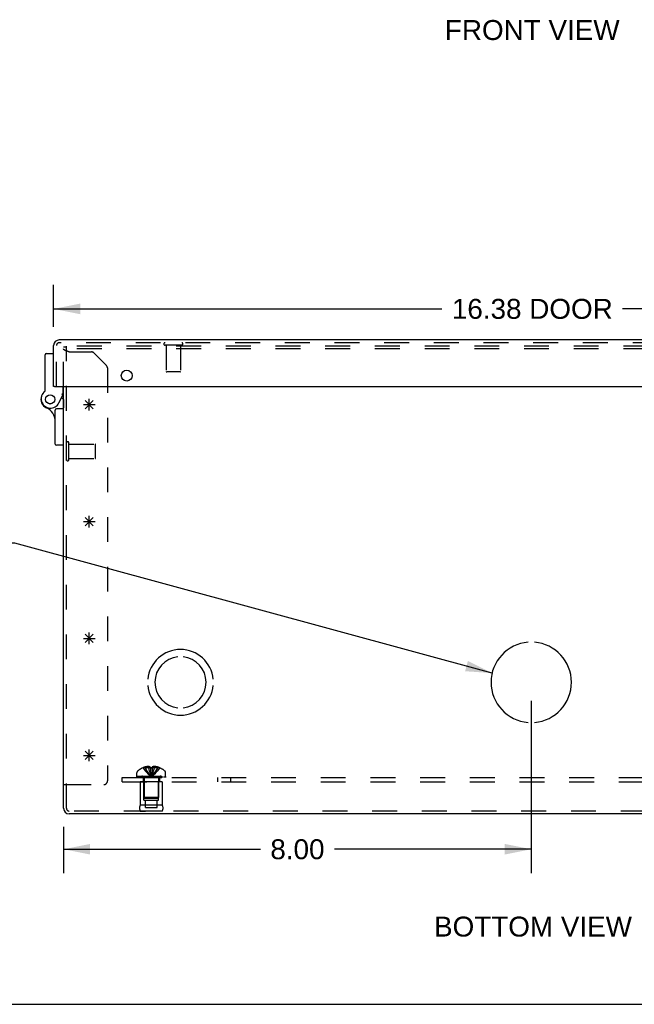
# Model space of a CAD drawing. Header units: inches. Extents: x 0 to 77.3, y 0 to 50.
# Tile 2 of 14: x 17.9 to 28.4, y 0 to 16.8. Entities that reach past the tile are written whole.
import ezdxf

# ---------------------------------------------------------------- set-up
doc = ezdxf.new("R2010")
doc.units = ezdxf.units.IN
doc.header["$LTSCALE"] = 4.25
doc.header["$MEASUREMENT"] = 0
doc.linetypes.add('HIDDEN', pattern=[0.2, 0.1, -0.1])
doc.layers.get('0').update_dxf_attribs({"linetype": 'CONTINUOUS'})
for name, color, linetype in [('DEFAULT_2', 8, 'HIDDEN'), ('DIMENSIONS', 7, 'CONTINUOUS'), ('DOOR_ASSEMBLY', 7, 'CONTINUOUS'), ('OPEN', 7, 'CONTINUOUS'), ('SPOTWELDS', 7, 'CONTINUOUS'), ('SUBPANEL', 7, 'CONTINUOUS')]:
    doc.layers.add(name, color=color, linetype=linetype)
doc.styles.get("Standard").update_dxf_attribs({"font": 'arial.ttf'})
doc.dimstyles.new('DIMSTYLE_1', dxfattribs={"dimtxt": 0.340909, "dimasz": 0.454545, "dimexe": 0.09, "dimexo": 0.07, "dimgap": 0.0375, "dimtad": 0, "dimtih": 1, "dimtoh": 1, "dimzin": 4, "dimdsep": 46, "dimtxsty": 'Standard', "dimblk": '_FILLED', "dimblk1": '_FILLED', "dimblk2": '_FILLED', "dimcen": 0.09, "dimadec": 3, "dimazin": 1, "dimtfac": 1, "dimtdec": 3, "dimtofl": 0, "dimtmove": 0, "dimatfit": 3, "dimldrblk": '_FILLED', "dimfxl": 0, "dimtolj": 1, "dimtzin": 4, "dimarcsym": 0})
doc.dimstyles.get("Standard").update_dxf_attribs({"dimtxt": 0.386364, "dimasz": 0.454545, "dimexe": 0.09, "dimexo": 0.07, "dimgap": 0.09, "dimtad": 0, "dimtih": 1, "dimtoh": 1, "dimdec": 3, "dimzin": 4, "dimdsep": 46, "dimtxsty": 'Standard', "dimblk": '_FILLED', "dimblk1": '_FILLED', "dimblk2": '_FILLED', "dimcen": 0.09, "dimadec": 3, "dimazin": 1, "dimtp": 0.001, "dimtm": 0.001, "dimtfac": 1, "dimtdec": 3, "dimtofl": 0, "dimtmove": 0, "dimatfit": 3, "dimldrblk": '_FILLED', "dimfxl": 0, "dimtolj": 1, "dimtzin": 4, "dimarcsym": 0})

# ---------------------------------------------------------------- blocks, each defined once
blk = doc.blocks.new('_FILLED')
at = {"color": 0, "linetype": 'ByBlock'}
blk.add_solid([(0, 0), (-1, 0.2), (-1, -0.2)], dxfattribs=at)
blk = doc.blocks.new('*D11')
at = {"layer": 'DIMENSIONS', "color": 2, "linetype": 'Continuous'}
for p, q in [((18.455, 11.588), (18.455, 12.305)), ((34.83, 11.588), (34.83, 12.305)), ((18.455, 11.896), (25.097, 11.896)), ((34.83, 11.896), (28.188, 11.896))]:
    blk.add_line(p, q, dxfattribs=at)
at = {"layer": 'DIMENSIONS', "color": 2, "linetype": 'Continuous', "xscale": 0.4545454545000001, "yscale": 0.4545454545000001, "zscale": 0.4545454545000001, "rotation": 180}
blk.add_blockref('_FILLED', (18.455, 11.896), dxfattribs=at)
at = {"layer": 'DIMENSIONS', "color": 2, "linetype": 'Continuous', "xscale": 0.4545454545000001, "yscale": 0.4545454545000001, "zscale": 0.4545454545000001}
blk.add_blockref('_FILLED', (34.83, 11.896), dxfattribs=at)
at = {"layer": 'DIMENSIONS', "color": 2, "linetype": 'Continuous', "insert": (26.643, 12.067), "char_height": 0.3409, "width": 2.75008, "attachment_point": 2, "line_spacing_factor": 0.9}
blk.add_mtext('16.38 DOOR', dxfattribs=at)
blk = doc.blocks.new('*D17')
at = {"layer": 'DIMENSIONS', "color": 2, "linetype": 'Continuous'}
for p, q in [((26.625, 5.19), (26.625, 2.244)), ((18.625, 3.035), (18.625, 2.244)), ((18.625, 2.653), (21.992, 2.653)), ((26.625, 2.653), (23.259, 2.653))]:
    blk.add_line(p, q, dxfattribs=at)
at = {"layer": 'DIMENSIONS', "color": 2, "linetype": 'Continuous', "xscale": 0.4545454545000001, "yscale": 0.4545454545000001, "zscale": 0.4545454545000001, "rotation": 180}
blk.add_blockref('_FILLED', (18.625, 2.653), dxfattribs=at)
at = {"layer": 'DIMENSIONS', "color": 2, "linetype": 'Continuous', "xscale": 0.4545454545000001, "yscale": 0.4545454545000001, "zscale": 0.4545454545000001}
blk.add_blockref('_FILLED', (26.625, 2.653), dxfattribs=at)
at = {"layer": 'DIMENSIONS', "color": 2, "linetype": 'Continuous', "insert": (22.625, 2.823), "char_height": 0.3409, "width": 0.92641, "attachment_point": 2, "line_spacing_factor": 0.9}
blk.add_mtext('8.00', dxfattribs=at)

msp = doc.modelspace()

# ---------------------------------------------------------------- linework, layer by layer
at = {"color": 3, "linetype": 'Continuous'}
for p, q in [((18.625, 3.353), (18.625, 10.567)), ((34.53, 3.258), (18.72, 3.258))]:
    msp.add_line(p, q, dxfattribs=at)
at = {"color": 40, "linetype": 'Continuous'}
for p, q in [((18.992, 10.187), (19.133, 10.329)), ((18.992, 10.329), (19.133, 10.187)), ((19.063, 10.158), (19.063, 10.358)), ((18.963, 10.258), (19.163, 10.258))]:
    msp.add_line(p, q, dxfattribs=at)
at = {"color": 7, "linetype": 'Continuous'}
for p, q in [((18.625, 3.758), (18.673, 3.758)), ((0, 0), (77.273, 0))]:
    msp.add_line(p, q, dxfattribs=at)
at = {"color": 3, "linetype": 'Continuous'}
msp.add_arc((18.72, 3.353), 0.0948, 180, 270, dxfattribs=at)
at = {"layer": 'DEFAULT_2', "color": 8, "linetype": 'HIDDEN'}
for p, q in [((18.625, 10.567), (18.625, 11.24)), ((18.673, 11.24), (18.625, 11.24)), ((18.673, 3.353), (18.673, 11.258)), ((34.577, 11.258), (18.673, 11.258)), ((34.577, 11.21), (18.673, 11.21)), ((18.691, 11.17), (18.687, 11.171)), ((18.695, 11.168), (18.691, 11.17)), ((18.7, 11.167), (18.695, 11.168)), ((18.704, 11.165), (18.7, 11.167)), ((18.711, 11.163), (18.704, 11.165)), ((18.72, 11.16), (18.711, 11.163)), ((18.72, 11.16), (19.1, 11.16)), ((19.358, 10.927), (19.143, 11.142)), ((19.375, 10.885), (19.375, 3.82)), ((18.716, 9.318), (18.716, 9.602)), ((18.716, 9.584), (19.163, 9.584)), ((19.173, 9.346), (19.173, 9.574)), ((18.716, 9.336), (19.163, 9.336)), ((19.985, 4.047), (19.985, 4.047)), ((19.986, 4.047), (19.985, 4.047)), ((20.107, 4.047), (19.986, 4.047)), ((20.021, 4.047), (20.021, 4.06)), ((20.076, 4.047), (20.076, 4.069)), ((20.107, 4.047), (20.107, 4.06)), ((20.107, 4.047), (20.107, 4.047)), ((20.125, 4.047), (20.131, 4.047)), ((20.143, 4.047), (20.141, 4.018)), ((20.143, 4.06), (20.143, 4.047)), ((20.143, 4.047), (20.143, 4.047)), ((20.265, 4.047), (20.143, 4.047)), ((20.175, 4.047), (20.175, 4.069)), ((20.23, 4.047), (20.23, 4.06)), ((20.265, 4.047), (20.265, 4.047)), ((20.266, 4.047), (20.265, 4.047)), ((19.879, 3.901), (19.879, 3.962)), ((19.879, 3.901), (20.371, 3.901)), ((19.88, 3.881), (19.88, 3.896)), ((19.88, 3.896), (20.371, 3.896)), ((19.88, 3.881), (20.371, 3.881)), ((19.887, 3.896), (19.887, 3.881)), ((19.905, 3.881), (19.905, 3.896)), ((19.926, 3.881), (19.926, 3.896)), ((19.932, 3.896), (19.932, 3.881)), ((19.938, 3.881), (19.938, 3.896)), ((19.957, 3.881), (19.957, 3.896)), ((19.967, 3.881), (19.967, 3.896)), ((19.985, 3.881), (19.985, 3.896)), ((20.008, 3.896), (20.008, 3.881)), ((20.019, 3.881), (20.019, 3.896)), ((20.054, 3.881), (20.054, 3.896)), ((20.058, 3.881), (20.058, 3.896)), ((20.122, 3.911), (20.125, 3.886)), ((20.122, 3.911), (20.125, 3.886)), ((20.141, 4.018), (20.138, 3.99)), ((20.192, 3.881), (20.192, 3.896)), ((20.196, 3.896), (20.196, 3.881)), ((20.231, 3.881), (20.231, 3.896)), ((20.242, 3.881), (20.242, 3.896)), ((20.265, 3.881), (20.265, 3.896)), ((20.283, 3.896), (20.283, 3.881)), ((20.293, 3.881), (20.293, 3.896)), ((20.313, 3.881), (20.313, 3.896)), ((20.318, 3.881), (20.318, 3.896)), ((20.324, 3.881), (20.324, 3.896)), ((20.345, 3.896), (20.345, 3.881)), ((20.363, 3.881), (20.363, 3.896)), ((20.371, 3.901), (20.371, 3.962)), ((20.371, 3.896), (20.371, 3.881)), ((18.673, 3.758), (19.313, 3.758)), ((19.937, 3.806), (19.937, 3.406)), ((20.313, 3.806), (19.937, 3.806)), ((20, 3.494), (20, 3.806)), ((20.001, 3.864), (20.001, 3.536)), ((20.249, 3.864), (20.249, 3.536)), ((20.25, 3.494), (20.25, 3.806)), ((20.313, 3.806), (20.313, 3.406)), ((20.313, 3.406), (19.937, 3.406)), ((20, 3.494), (20.25, 3.494)), ((20.011, 3.526), (20.001, 3.536)), ((20.249, 3.536), (20.001, 3.536)), ((20.011, 3.526), (20.239, 3.526)), ((20.024, 3.369), (20.024, 3.494)), ((20.024, 3.369), (20.227, 3.369)), ((20.227, 3.369), (20.227, 3.494)), ((20.239, 3.526), (20.249, 3.536)), ((34.53, 3.306), (18.72, 3.306)), ((20.313, 3.306), (19.937, 3.306)), ((19.937, 3.306), (20.025, 3.306)), ((20.313, 3.306), (20.225, 3.306))]:
    msp.add_line(p, q, dxfattribs=at)
for points in [[(18.626, 11.206), (18.626, 11.207), (18.625, 11.208), (18.625, 11.209), (18.625, 11.209), (18.625, 11.21)], [(18.667, 11.179), (18.665, 11.18), (18.663, 11.18), (18.661, 11.181), (18.66, 11.182), (18.658, 11.183), (18.656, 11.183), (18.655, 11.184), (18.653, 11.185), (18.651, 11.186), (18.65, 11.186), (18.648, 11.187), (18.647, 11.188), (18.645, 11.189), (18.644, 11.189), (18.643, 11.19), (18.641, 11.191), (18.64, 11.192), (18.639, 11.193), (18.638, 11.193), (18.637, 11.194), (18.636, 11.195), (18.635, 11.196), (18.634, 11.196), (18.633, 11.197), (18.632, 11.198), (18.631, 11.199), (18.63, 11.199), (18.63, 11.2), (18.629, 11.201), (18.628, 11.202), (18.628, 11.202), (18.627, 11.203), (18.627, 11.204), (18.626, 11.205), (18.626, 11.205), (18.626, 11.206)], [(18.687, 11.171), (18.683, 11.173), (18.681, 11.173), (18.679, 11.174), (18.677, 11.175), (18.675, 11.176), (18.673, 11.176), (18.671, 11.177), (18.669, 11.178), (18.667, 11.179)], [(19.985, 4.047), (20.005, 4.018), (20.026, 3.99), (20.048, 3.963), (20.072, 3.936), (20.098, 3.911), (20.125, 3.886)], [(20.076, 4.069), (20.07, 4.069), (20.065, 4.068), (20.06, 4.068), (20.055, 4.067), (20.05, 4.066), (20.044, 4.065), (20.038, 4.064), (20.033, 4.063), (20.027, 4.062), (20.021, 4.06)], [(20.021, 4.047), (20.035, 4.018), (20.051, 3.99), (20.068, 3.963), (20.086, 3.936), (20.105, 3.911), (20.125, 3.886)], [(20.107, 4.06), (20.103, 4.062), (20.099, 4.063), (20.095, 4.065), (20.091, 4.066), (20.087, 4.067), (20.083, 4.068), (20.079, 4.069), (20.076, 4.069)], [(20.076, 4.047), (20.082, 4.018), (20.09, 3.99), (20.098, 3.963), (20.107, 3.936), (20.116, 3.911), (20.125, 3.886)], [(20.107, 4.047), (20.11, 4.018), (20.112, 3.99), (20.115, 3.963), (20.118, 3.936)], [(20.107, 4.047), (20.11, 4.018), (20.112, 3.99), (20.115, 3.963), (20.118, 3.936), (20.122, 3.911)], [(20.125, 4.047), (20.119, 4.047), (20.113, 4.047), (20.107, 4.047)], [(20.175, 4.047), (20.168, 4.018), (20.16, 3.99), (20.152, 3.963), (20.144, 3.936), (20.135, 3.911), (20.125, 3.886)], [(20.23, 4.047), (20.215, 4.018), (20.199, 3.99), (20.182, 3.963), (20.164, 3.936), (20.145, 3.911), (20.125, 3.886)], [(20.265, 4.047), (20.246, 4.018), (20.225, 3.99), (20.202, 3.963), (20.178, 3.936), (20.152, 3.911), (20.125, 3.886)], [(20.143, 4.047), (20.137, 4.047), (20.131, 4.047)], [(20.175, 4.069), (20.171, 4.069), (20.167, 4.068), (20.163, 4.067), (20.159, 4.066), (20.155, 4.065), (20.151, 4.063), (20.147, 4.062), (20.143, 4.06)], [(20.23, 4.06), (20.224, 4.062), (20.218, 4.063), (20.212, 4.064), (20.206, 4.065), (20.201, 4.066), (20.196, 4.067), (20.19, 4.068), (20.185, 4.068), (20.18, 4.069), (20.175, 4.069)], [(20.138, 3.99), (20.135, 3.963), (20.132, 3.936), (20.129, 3.911), (20.125, 3.886)], [(20.135, 3.963), (20.132, 3.936), (20.129, 3.911), (20.125, 3.886)]]:
    msp.add_lwpolyline(points, dxfattribs=at)
for centre, radius, start, end in [((19.1, 11.1), 0.06, 45, 90), ((19.315, 10.885), 0.06, 0, 45), ((18.695, 9.602), 0.0215, 360, 180), ((19.163, 9.574), 0.01, 360, 90), ((18.695, 9.318), 0.0215, 180, 0), ((19.163, 9.346), 0.01, 270, 0), ((20.125, 3.719), 0.357, 113.1727, 130.9334), ((20.125, 3.719), 0.357, 107.0407, 113.0017), ((20.125, 3.719), 0.357, 66.9983, 72.9593), ((20.125, 3.719), 0.357, 49.0666, 66.8273), ((19.914, 3.962), 0.035, 130.9334, 180), ((19.964, 3.864), 0.0372, 59.9503, 90), ((19.964, 3.864), 0.0372, 0, 27.5399), ((20.286, 3.864), 0.0372, 152.4601, 180), ((20.286, 3.864), 0.0372, 90, 120.0497), ((20.336, 3.962), 0.035, 0, 49.0666), ((19.313, 3.82), 0.062, 270, 360), ((20.024, 3.356), 0.1, 150.0508, 209.9492), ((20.227, 3.356), 0.1, 330.0508, 29.9492), ((18.72, 3.353), 0.0468, 180, 270)]:
    msp.add_arc(centre, radius, start, end, dxfattribs=at)
at = {"layer": 'DOOR_ASSEMBLY', "color": 3, "linetype": 'Continuous'}
for p, q in [((34.735, 11.365), (18.55, 11.365)), ((18.455, 10.567), (18.455, 11.27)), ((18.47, 10.567), (34.815, 10.567))]:
    msp.add_line(p, q, dxfattribs=at)
at = {"layer": 'DOOR_ASSEMBLY', "color": 8, "linetype": 'HIDDEN'}
for p, q in [((34.735, 11.317), (18.55, 11.317)), ((18.503, 10.567), (18.503, 11.27)), ((20.645, 11.274), (20.361, 11.274)), ((20.379, 11.274), (20.379, 10.827)), ((20.627, 11.274), (20.627, 10.827)), ((20.617, 10.817), (20.389, 10.817)), ((18.625, 10.348), (18.625, 10.205))]:
    msp.add_line(p, q, dxfattribs=at)
at = {"layer": 'DOOR_ASSEMBLY', "color": 7, "linetype": 'Continuous'}
for p, q in [((18.331, 11.131), (18.455, 11.131)), ((18.311, 10.501), (18.311, 11.111)), ((18.47, 10.567), (18.455, 10.567)), ((18.615, 10.431), (18.615, 10.567)), ((18.546, 10.289), (18.615, 10.431)), ((18.59, 10.38), (18.625, 10.348)), ((18.625, 10.403), (18.601, 10.403)), ((18.481, 9.584), (18.481, 10.165)), ((18.625, 10.185), (18.501, 10.185)), ((18.625, 9.564), (18.501, 9.564))]:
    msp.add_line(p, q, dxfattribs=at)
for points in [[(18.601, 10.434), (18.598, 10.435), (18.595, 10.436)], [(18.615, 10.431), (18.615, 10.431), (18.601, 10.434)]]:
    msp.add_lwpolyline(points, dxfattribs=at)
at = {"layer": 'DOOR_ASSEMBLY', "color": 3, "linetype": 'Continuous'}
msp.add_circle((19.705, 10.755), 0.0938, dxfattribs=at)
at = {"layer": 'DOOR_ASSEMBLY', "color": 7, "linetype": 'Continuous'}
for radius in [0.079, 0.078]:
    msp.add_circle((18.395, 10.348), radius, dxfattribs=at)
at = {"layer": 'DOOR_ASSEMBLY', "color": 3, "linetype": 'Continuous'}
msp.add_arc((18.55, 11.27), 0.0948, 90, 180, dxfattribs=at)
at = {"layer": 'DOOR_ASSEMBLY', "color": 8, "linetype": 'HIDDEN'}
for centre, radius, start, end in [((18.55, 11.27), 0.0468, 90, 180), ((20.361, 11.296), 0.0215, 90, 270), ((20.645, 11.296), 0.0215, 270, 90), ((20.389, 10.827), 0.01, 180, 270), ((20.617, 10.827), 0.01, 270, 360)]:
    msp.add_arc(centre, radius, start, end, dxfattribs=at)
at = {"layer": 'DOOR_ASSEMBLY', "color": 7, "linetype": 'Continuous'}
for centre, radius, start, end in [((18.331, 11.111), 0.02, 90, 180), ((18.402, 10.36), 0.16, 128.2106, 333.852), ((18.291, 10.501), 0.02, 308.2106, 360), ((18.395, 10.348), 0.158, 158.6873, 246.1735), ((18.231, 9.975), 0.25, 0, 66.1735), ((18.501, 10.165), 0.02, 90, 180), ((18.501, 9.584), 0.02, 180, 270)]:
    msp.add_arc(centre, radius, start, end, dxfattribs=at)
at = {"layer": 'OPEN', "color": 40, "linetype": 'Continuous'}
for centre, radius, start, end in [((20.625, 5.508), 0.562, 5.6112, 174.3888), ((26.625, 5.508), 0.688, 94.5886, 265.4114), ((26.625, 5.508), 0.688, 274.5886, 85.4114), ((20.625, 5.508), 0.438, 95.9037, 264.0963), ((20.625, 5.508), 0.438, 275.9037, 84.0963), ((20.625, 5.508), 0.562, 185.6112, 354.3888)]:
    msp.add_arc(centre, radius, start, end, dxfattribs=at)
at = {"layer": 'SPOTWELDS', "color": 40, "linetype": 'Continuous'}
for p, q in [((18.963, 8.258), (19.163, 8.258)), ((18.992, 8.187), (19.133, 8.329)), ((18.992, 8.329), (19.133, 8.187)), ((19.063, 8.158), (19.063, 8.358)), ((18.963, 6.258), (19.163, 6.258)), ((18.992, 6.329), (19.133, 6.187)), ((18.992, 6.187), (19.133, 6.329)), ((19.063, 6.158), (19.063, 6.358)), ((18.963, 4.258), (19.163, 4.258)), ((18.992, 4.329), (19.133, 4.187)), ((18.992, 4.187), (19.133, 4.329)), ((19.063, 4.158), (19.063, 4.358))]:
    msp.add_line(p, q, dxfattribs=at)
at = {"layer": 'SUBPANEL', "color": 8, "linetype": 'HIDDEN'}
for p, q in [((19.625, 3.806), (19.625, 3.881)), ((19.625, 3.881), (33.625, 3.881)), ((19.985, 3.881), (19.985, 3.806)), ((20.266, 3.881), (20.266, 3.806)), ((21.266, 3.806), (21.266, 3.881)), ((21.484, 3.806), (21.484, 3.881)), ((19.625, 3.806), (33.625, 3.806))]:
    msp.add_line(p, q, dxfattribs=at)

# ---------------------------------------------------------------- texts
at = {"layer": 'DIMENSIONS', "color": 2, "linetype": 'Continuous', "attachment_point": 2, "line_spacing_factor": 0.9}
for s, insert, char_height, width in [('FRONT VIEW', (26.642, 16.837), 0.3409, 2.98327), ('BOTTOM VIEW', (26.655, 1.5), 0.34091, 3.37868)]:
    msp.add_mtext(s, dxfattribs=dict(at, insert=insert, char_height=char_height, width=width))

# ---------------------------------------------------------------- dimensions: what is measured, and where the dimension line sits
at = {"layer": 'DIMENSIONS', "color": 2, "linetype": 'Continuous'}
dim = msp.add_linear_dim(base=(34.830181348, 11.896405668), p1=(18.455181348, 12.375496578), p2=(34.830181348, 12.375496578), text='<> DOOR', dimstyle='DIMSTYLE_1', dxfattribs=at)
dim.commit()
dim.dimension.update_dxf_attribs({"geometry": '*D11', "text_midpoint": (26.642681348, 11.896405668), "dimtype": 160})
dim = msp.add_linear_dim(base=(26.625, 2.653), p1=(18.625, 2.174), p2=(26.625, 5.26), dimstyle='DIMSTYLE_1', dxfattribs=at)
dim.commit()
dim.dimension.update_dxf_attribs({"geometry": '*D17', "text_midpoint": (22.623, 2.651), "dimtype": 160})

# ---------------------------------------------------------------- leaders
at = {"layer": 'DIMENSIONS', "color": 2, "linetype": 'Continuous', "annotation_type": 0, "has_hookline": 1, "hookline_direction": 1}
for points, text_width in [([(25.956, 5.666), (17.792, 7.891), (17.451, 7.891)], 7.216), ([(33.095, 5.818), (35.864, 7.643), (36.276, 7.643)], 9.852)]:
    msp.add_leader(points, dimstyle='Standard', override={"dimtad": 0}, dxfattribs=dict(at, text_width=text_width))

doc.saveas('drawing.dxf')
